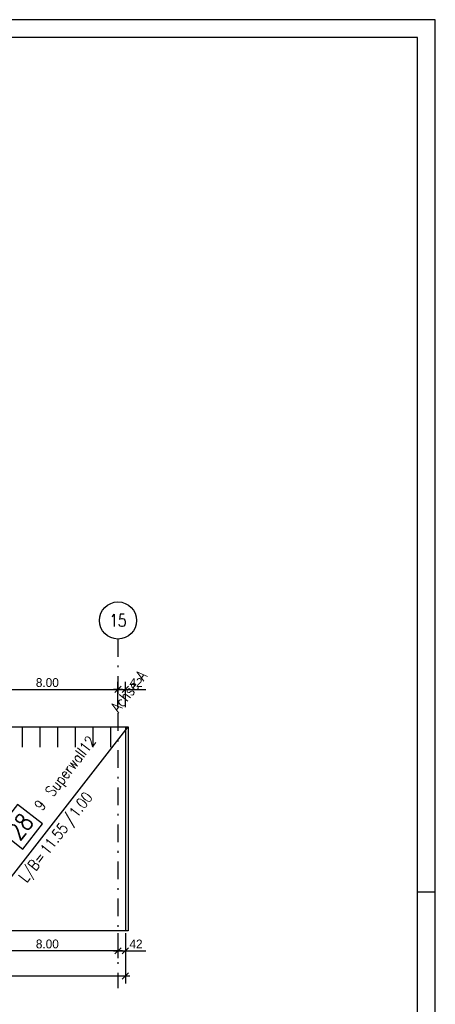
# Model space of a CAD drawing. Extents: x 0 to 238, y 0 to 168.
# Tile 31 of 31: x 214 to 238, y 112 to 168. Entities that reach past the tile are written whole.
import ezdxf
from ezdxf.enums import TextEntityAlignment as Align

# ---------------------------------------------------------------- set-up
doc = ezdxf.new("R2010")
doc.units = 0
doc.header["$LTSCALE"] = 2
doc.header["$MEASUREMENT"] = 0
doc.linetypes.add('AUSGEZOGEN', pattern=[0])
doc.linetypes.add('STRICHPUNKT', pattern=[1, 0.5, -0.25, 0, -0.25])
doc.layers.get('0').update_dxf_attribs({"linetype": 'CONTINUOUS'})
doc.layers.get('DEFPOINTS').update_dxf_attribs({"linetype": 'AUSGEZOGEN'})
for name, color, linetype in [('T__ACHS', 1, 'CONTINUOUS'), ('T__KONS', 3, 'CONTINUOUS'), ('T__M028', 7, 'CONTINUOUS'), ('T__RAND', 7, 'CONTINUOUS'), ('T__VERM', 2, 'CONTINUOUS')]:
    doc.layers.add(name, color=color, linetype=linetype)
doc.styles.add('SIMPLEX8', font='simplexd', dxfattribs={"width": 0.8})
doc.dimstyles.new('SOFIBEMLI', dxfattribs={"dimtxt": 0.5, "dimasz": 0.05, "dimexe": 0.18, "dimexo": 0.0625, "dimgap": 0.135, "dimtad": 1, "dimdec": 0, "dimrnd": 0.001, "dimzin": 0, "dimdsep": 46, "dimtxsty": 'Standard', "dimblk1": 'SOFI-VERLI', "dimblk2": 'SOFI-VERRE', "dimsah": 1, "dimcen": 0.5, "dimse1": 1, "dimse2": 1, "dimclrd": 1, "dimclrt": 2, "dimadec": 0, "dimazin": 0, "dimtfac": 1, "dimtdec": 4, "dimtmove": 0, "dimatfit": 3, "dimldrblk": 'SOFI-VERLI', "dimfxl": 0, "dimtolj": 1, "dimtzin": 0, "dimarcsym": 0})
doc.dimstyles.new('SOFIBEMRE', dxfattribs={"dimtxt": 0.5, "dimasz": 0.05, "dimexe": 0.18, "dimexo": 0.0625, "dimgap": 0.135, "dimtad": 1, "dimdec": 0, "dimrnd": 0.001, "dimzin": 0, "dimdsep": 46, "dimtxsty": 'Standard', "dimblk1": 'SOFI-VERRE', "dimblk2": 'SOFI-VERLI', "dimsah": 1, "dimcen": 0.5, "dimse1": 1, "dimse2": 1, "dimclrd": 1, "dimclrt": 2, "dimadec": 0, "dimazin": 0, "dimtfac": 1, "dimtdec": 4, "dimtmove": 0, "dimatfit": 3, "dimldrblk": 'SOFI-VERRE', "dimfxl": 0, "dimtolj": 1, "dimtzin": 0, "dimarcsym": 0})

# ---------------------------------------------------------------- blocks, each defined once
blk = doc.blocks.new('ASO_BORDER')
at = {"color": 0, "linetype": 'ByBlock'}
for p, q in [((1, 1), (0, 1)), ((1, 0), (1, 1))]:
    blk.add_line(p, q, dxfattribs=at)
blk = doc.blocks.new('SOFI-IRAN')
at = {"layer": 'T__RAND', "color": 1}
blk.add_line((233.8, 117.8), (232.8, 117.8), dxfattribs=at)
at = {"layer": 'T__RAND', "color": 0, "linetype": 'ByBlock', "xscale": 232.8, "yscale": 166.2}
blk.add_blockref('ASO_BORDER', (0, 0), dxfattribs=at)
blk = doc.blocks.new('SOFI-VERLI')
at = {"color": 0, "linetype": 'ByBlock'}
for p, q in [((0, 20), (0, -8.5)), ((-5, 0), (5, 0)), ((3.535, 3.535), (-3.535, -3.535))]:
    blk.add_line(p, q, dxfattribs=at)
blk = doc.blocks.new('SOFI-VERRE')
at = {"color": 0, "linetype": 'ByBlock'}
for p, q in [((-5, 0), (5, 0)), ((3.535, 3.535), (-3.535, -3.535)), ((0, -20), (0, 8.5))]:
    blk.add_line(p, q, dxfattribs=at)
blk = doc.blocks.new('*D133')
at = {"color": 1, "linetype": 'ByBlock'}
blk.add_line((219.779, 115.479), (211.879, 115.479), dxfattribs=at)
at = {"layer": 'DEFPOINTS', "color": 0, "linetype": 'ByBlock'}
for p in [(211.829, 118.345), (219.829, 118.345), (211.829, 115.479)]:
    blk.add_point(p, dxfattribs=at)
at = {"color": 1, "linetype": 'ByBlock', "xscale": 0.05, "yscale": 0.05, "zscale": 0.05, "rotation": 180}
blk.add_blockref('SOFI-VERRE', (211.829, 115.479), dxfattribs=at)
at = {"color": 1, "linetype": 'ByBlock', "xscale": 0.05, "yscale": 0.05, "zscale": 0.05}
blk.add_blockref('SOFI-VERLI', (219.829, 115.479), dxfattribs=at)
at = {"color": 2, "linetype": 'ByBlock', "insert": (215.829, 115.864), "char_height": 0.5, "attachment_point": 5}
blk.add_mtext('\\A1;8.00', dxfattribs=at)
blk = doc.blocks.new('*D134')
at = {"color": 1, "linetype": 'ByBlock'}
for p, q in [((219.879, 115.479), (220.199, 115.479)), ((220.249, 115.479), (221.403, 115.479))]:
    blk.add_line(p, q, dxfattribs=at)
at = {"layer": 'DEFPOINTS', "color": 0, "linetype": 'ByBlock'}
for p in [(219.829, 118.345), (220.249, 118.345), (220.249, 115.479)]:
    blk.add_point(p, dxfattribs=at)
at = {"color": 1, "linetype": 'ByBlock', "xscale": 0.05, "yscale": 0.05, "zscale": 0.05, "rotation": 180}
blk.add_blockref('SOFI-VERRE', (219.829, 115.479), dxfattribs=at)
at = {"color": 1, "linetype": 'ByBlock', "xscale": 0.05, "yscale": 0.05, "zscale": 0.05}
blk.add_blockref('SOFI-VERLI', (220.249, 115.479), dxfattribs=at)
at = {"color": 2, "linetype": 'ByBlock', "insert": (220.851, 115.864), "char_height": 0.5, "attachment_point": 5}
blk.add_mtext('\\A1;42', dxfattribs=at)
blk = doc.blocks.new('*D135')
at = {"color": 1, "linetype": 'ByBlock'}
blk.add_line((131.459, 114.054), (220.199, 114.054), dxfattribs=at)
at = {"layer": 'DEFPOINTS', "color": 0, "linetype": 'ByBlock'}
for p in [(131.409, 118.345), (220.249, 118.345), (220.249, 114.054)]:
    blk.add_point(p, dxfattribs=at)
at = {"color": 1, "linetype": 'ByBlock', "xscale": 0.05, "yscale": 0.05, "zscale": 0.05, "rotation": 180}
blk.add_blockref('SOFI-VERRE', (131.409, 114.054), dxfattribs=at)
at = {"color": 1, "linetype": 'ByBlock', "xscale": 0.05, "yscale": 0.05, "zscale": 0.05}
blk.add_blockref('SOFI-VERLI', (220.249, 114.054), dxfattribs=at)
at = {"color": 2, "linetype": 'ByBlock', "insert": (175.829, 114.439), "char_height": 0.5, "attachment_point": 5}
blk.add_mtext('\\A1;88.84', dxfattribs=at)
blk = doc.blocks.new('*D152')
at = {"color": 1, "linetype": 'ByBlock'}
blk.add_line((211.879, 130.279), (219.779, 130.279), dxfattribs=at)
at = {"layer": 'DEFPOINTS', "color": 0, "linetype": 'ByBlock'}
for p in [(219.829, 130.279), (211.829, 126.608), (219.829, 126.608)]:
    blk.add_point(p, dxfattribs=at)
at = {"color": 1, "linetype": 'ByBlock', "xscale": 0.05, "yscale": 0.05, "zscale": 0.05, "rotation": 180}
blk.add_blockref('SOFI-VERLI', (211.829, 130.279), dxfattribs=at)
at = {"color": 1, "linetype": 'ByBlock', "xscale": 0.05, "yscale": 0.05, "zscale": 0.05}
blk.add_blockref('SOFI-VERRE', (219.829, 130.279), dxfattribs=at)
at = {"color": 2, "linetype": 'ByBlock', "insert": (215.829, 130.664), "char_height": 0.5, "attachment_point": 5}
blk.add_mtext('\\A1;8.00', dxfattribs=at)
blk = doc.blocks.new('*D153')
at = {"color": 1, "linetype": 'ByBlock'}
for p, q in [((219.879, 130.279), (220.199, 130.279)), ((220.249, 130.279), (221.403, 130.279))]:
    blk.add_line(p, q, dxfattribs=at)
at = {"layer": 'DEFPOINTS', "color": 0, "linetype": 'ByBlock'}
for p in [(220.249, 130.279), (219.829, 126.608), (220.249, 126.608)]:
    blk.add_point(p, dxfattribs=at)
at = {"color": 1, "linetype": 'ByBlock', "xscale": 0.05, "yscale": 0.05, "zscale": 0.05, "rotation": 180}
blk.add_blockref('SOFI-VERLI', (219.829, 130.279), dxfattribs=at)
at = {"color": 1, "linetype": 'ByBlock', "xscale": 0.05, "yscale": 0.05, "zscale": 0.05}
blk.add_blockref('SOFI-VERRE', (220.249, 130.279), dxfattribs=at)
at = {"color": 2, "linetype": 'ByBlock', "insert": (220.851, 130.664), "char_height": 0.5, "attachment_point": 5}
blk.add_mtext('\\A1;42', dxfattribs=at)
blk = doc.blocks.new('SOFI-BM-POS')
at = {"color": 1, "linetype": 'Continuous'}
for p, q in [((0.5, 0.75), (-0.5, 0.75)), ((-0.5, 0.75), (-0.5, -0.25)), ((0.5, -0.25), (0.5, 0.75)), ((-0.5, -0.25), (0.5, -0.25))]:
    blk.add_line(p, q, dxfattribs=at)
blk = doc.blocks.new('SOFI-BM-MATT')
at = {"color": 7, "linetype": 'Continuous'}
blk.add_blockref('SOFI-BM-POS', (-0.5, 0.5), dxfattribs=at)
at = {"color": 2, "linetype": 'Continuous', "style": 'SIMPLEX8', "width": 0.8}
blk.add_text('L/B=', height=0.35, dxfattribs=at).set_placement((-0.75, -0.5), align=Align.RIGHT)
blk.add_text('/', height=0.35, dxfattribs=at).set_placement((0.5, -0.5))
at = {"color": 1, "linetype": 'Continuous', "style": 'SIMPLEX8', "width": 0.8}
blk.add_attdef('SOFI_BM_MULT', text='', height=0.2, dxfattribs=at).set_placement((-1.1, 1.1), align=Align.RIGHT)
at = {"color": 3, "linetype": 'Continuous', "style": 'SIMPLEX8', "width": 0.8}
blk.add_attdef('SOFI_BM_POS', text='', height=0.556, dxfattribs=at).set_placement((-0.5, 0.75), align=Align.MIDDLE_CENTER)
at = {"color": 2, "linetype": 'Continuous', "style": 'SIMPLEX8', "width": 0.8, "flags": 1}
for tag, p in [('SOFI_BM_MATTE', (0.3, 0.5)), ('SOFI_BM_ANZAHL', (0.3, 0.5)), ('SOFI_BM_BREITE', (0.8, -0.5)), ('SOFI_BM_MATR', (1.5, -0.5))]:
    blk.add_attdef(tag, p, '', height=0.35, dxfattribs=at)
blk.add_attdef('SOFI_BM_LAENGE', text='', height=0.35, dxfattribs=at).set_placement((0.4, -0.5), align=Align.RIGHT)
at = {"color": 1, "linetype": 'Continuous', "style": 'SIMPLEX8', "width": 0.8}
for tag, p in [('SOFI_BM_DANEI', (-1.79, -1)), ('SOFI_BM_WANEI', (-1.79, -1.5))]:
    blk.add_attdef(tag, p, '', height=0.2, dxfattribs=at)

msp = doc.modelspace()

# ---------------------------------------------------------------- linework, layer by layer
at = {"layer": 'T__ACHS', "linetype": 'STRICHPUNKT'}
msp.add_line((219.829, 133.133), (219.829, 113.367), dxfattribs=at)
at = {"layer": 'T__ACHS'}
msp.add_circle((219.829, 134.183), 1.05, dxfattribs=at)
at = {"layer": 'T__KONS', "color": 3}
msp.add_lwpolyline([(131.409, 128.159), (220.249, 128.159), (220.249, 116.609), (206.549, 116.609), (206.549, 118.779), (204.109, 118.779), (204.109, 116.609), (186.549, 116.609), (186.549, 118.779), (184.109, 118.779), (184.109, 116.609), (166.569, 116.609), (166.569, 118.779), (164.129, 118.779), (164.129, 116.609), (158.549, 116.609), (158.549, 118.779), (156.109, 118.779), (156.109, 116.609), (131.409, 116.609)], close=True, dxfattribs=at)
at = {"layer": 'T__M028', "color": 1, "linetype": 'Continuous'}
for p, q in [((214.409, 128.159), (214.409, 127.004)), ((215.409, 128.159), (215.409, 127.004)), ((216.409, 128.159), (216.409, 127.004)), ((217.409, 128.159), (217.409, 127.004)), ((218.409, 128.159), (218.409, 127.004)), ((219.409, 128.159), (219.409, 127.004))]:
    msp.add_line(p, q, dxfattribs=at)
msp.add_lwpolyline([(211.409, 116.609), (211.409, 128.159), (220.409, 128.159), (220.409, 116.609), (211.409, 116.609), (220.409, 128.159)], dxfattribs=at)

# ---------------------------------------------------------------- block references
at = {"layer": 'T__M028', "color": 1}
ref = msp.add_blockref('SOFI-BM-MATT', (215.909, 122.384), dxfattribs=dict(at, xscale=1.799, yscale=1.799, zscale=1.799, rotation=52.07353767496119))
ref.add_attrib('SOFI_BM_POS', '28', dxfattribs={"layer": '0', "color": 3, "linetype": 'Continuous', "height": 0.9994, "rotation": 52.0735, "style": 'SIMPLEX8', "width": 0.8}).set_placement((214.292, 122.504), align=Align.MIDDLE_CENTER)
ref.add_attrib('SOFI_BM_MATTE', 'Superwall12', (216.151, 124.157), dxfattribs={"layer": '0', "color": 2, "linetype": 'Continuous', "height": 0.62965, "rotation": 52.0735, "style": 'SIMPLEX8', "width": 0.8})
ref.add_attrib('SOFI_BM_BREITE', '1.00', (217.503, 122.966), dxfattribs={"layer": '0', "color": 2, "linetype": 'Continuous', "height": 0.6296, "rotation": 52.0735, "style": 'SIMPLEX8', "width": 0.8})
ref.add_attrib('SOFI_BM_LAENGE', '11.55', dxfattribs={"layer": '0', "color": 2, "linetype": 'Continuous', "height": 0.6296, "rotation": 52.0735, "style": 'SIMPLEX8', "width": 0.8}).set_placement((217.061, 122.399), align=Align.RIGHT)
ref.add_attrib('SOFI_BM_ANZAHL', '9', (215.531, 123.363), dxfattribs={"layer": '0', "color": 2, "linetype": 'Continuous', "height": 0.63, "rotation": 52.0735, "style": 'SIMPLEX8', "width": 0.8})
ref.add_attrib('SOFI_BM_MATR', 'Achse A', (219.866, 128.925), dxfattribs={"layer": '0', "color": 2, "linetype": 'Continuous', "height": 0.6296, "rotation": 52.0735, "style": 'SIMPLEX8', "width": 0.8})
at = {"layer": 'T__RAND', "color": 7, "xscale": 237.8, "yscale": 168.2}
msp.add_blockref('ASO_BORDER', (0, 0), dxfattribs=at)
at = {"layer": 'T__RAND', "color": 3, "linetype": 'Continuous'}
msp.add_blockref('SOFI-IRAN', (4, 1), dxfattribs=at)

# ---------------------------------------------------------------- texts
at = {"layer": 'T__ACHS', "color": 2, "style": 'SIMPLEX8', "width": 0.8}
msp.add_text('15', height=0.7, dxfattribs=at).set_placement((219.829, 134.183), align=Align.MIDDLE)

# ---------------------------------------------------------------- dimensions: what is measured, and where the dimension line sits
at = {"layer": 'T__VERM', "color": 1, "linetype": 'Continuous'}
for base, p1, p2, text, dimstyle, picture, middle in [((219.829, 130.279), (211.829, 126.608), (219.829, 126.608), '8.00', 'SOFIBEMLI', '*D152', (215.829, 130.664)), ((220.249, 130.279), (219.829, 126.608), (220.249, 126.608), '42', 'SOFIBEMLI', '*D153', (220.851, 130.664)), ((220.249, 114.054), (131.409, 118.345), (220.249, 118.345), '88.84', 'SOFIBEMRE', '*D135', (175.829, 114.439)), ((211.829, 115.479), (219.829, 118.345), (211.829, 118.345), '8.00', 'SOFIBEMLI', '*D133', (215.829, 115.864)), ((220.249, 115.479), (219.829, 118.345), (220.249, 118.345), '42', 'SOFIBEMRE', '*D134', (220.851, 115.864))]:
    dim = msp.add_linear_dim(base=base, p1=p1, p2=p2, text=text, dimstyle=dimstyle, override={"dimgap": 0.135}, dxfattribs=at)
    dim.commit()
    dim.dimension.update_dxf_attribs({"geometry": picture, "text_midpoint": middle})

doc.saveas('drawing.dxf')
